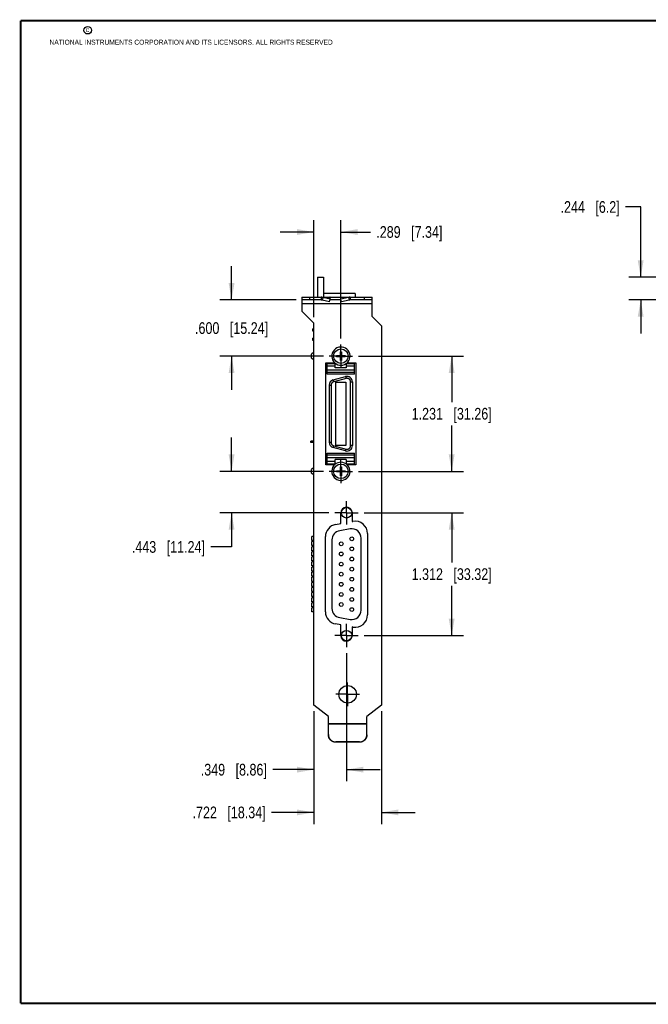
# Model space of a CAD drawing. Header units: inches. Extents: x 0.2 to 16.8, y 0.2 to 10.8.
# Tile 1 of 11: x 0.2 to 7, y 0.2 to 10.8. Entities that reach past the tile are written whole.
import ezdxf

# ---------------------------------------------------------------- set-up
doc = ezdxf.new("R2010")
doc.units = ezdxf.units.IN
doc.header["$LTSCALE"] = 0.935
doc.header["$MEASUREMENT"] = 0
doc.linetypes.add('CENTER', pattern=[0.6, 0.375, -0.075, 0.075, -0.075])
doc.layers.get('0').update_dxf_attribs({"linetype": 'CONTINUOUS'})
doc.layers.add('02___PRT_ALL_AXES', color=7, linetype='CONTINUOUS')
doc.layers.add('DIMENSIONS', color=7, linetype='CONTINUOUS')
doc.styles.get("Standard").update_dxf_attribs({"font": 'txt', "width": 0.8})
doc.dimstyles.new('DIMSTYLE_1', dxfattribs={"dimtxt": 0.125, "dimasz": 0.18, "dimexe": 0.18, "dimexo": 0.0625, "dimgap": 0.09, "dimtad": 0, "dimtih": 1, "dimtoh": 1, "dimdec": 3, "dimzin": 4, "dimdsep": 46, "dimtxsty": 'STANDARD', "dimblk": '_FILLED', "dimblk1": '_FILLED', "dimblk2": '_FILLED', "dimcen": 0.09, "dimadec": 0, "dimazin": 0, "dimtp": 0.01, "dimtm": 0.01, "dimtfac": 1, "dimtdec": 3, "dimtofl": 0, "dimtmove": 0, "dimatfit": 3, "dimldrblk": '_FILLED', "dimfxl": 1, "dimtolj": 1, "dimtzin": 4, "dimarcsym": 0})

# ---------------------------------------------------------------- blocks, each defined once
blk = doc.blocks.new('_FILLED')
at = {"color": 0, "linetype": 'BYBLOCK'}
blk.add_solid([(0, 0), (-1, 0.174), (-1, -0.174)], dxfattribs=at)
blk = doc.blocks.new('*D3')
at = {"layer": 'DIMENSIONS', "color": 2, "linetype": 'CONTINUOUS'}
for p, q in [((6.87, 8.768), (6.709, 8.768)), ((6.87, 8.018), (6.87, 8.768)), ((7.576, 8.018), (6.745, 8.018)), ((7.136, 7.774), (6.745, 7.774)), ((6.87, 7.774), (6.87, 7.414))]:
    blk.add_line(p, q, dxfattribs=at)
at = {"layer": 'DIMENSIONS', "color": 2, "linetype": 'CONTINUOUS', "xscale": 0.18, "yscale": 0.18, "zscale": 0.18}
for p, rotation in [((6.87, 8.018), 270), ((6.87, 7.774), 90)]:
    blk.add_blockref('_FILLED', p, dxfattribs=dict(at, rotation=rotation))
at = {"layer": 'DIMENSIONS', "color": 2, "linetype": 'CONTINUOUS', "insert": (6.646, 8.83), "char_height": 0.125, "width": 1.025, "attachment_point": 3, "line_spacing_factor": 0.9}
blk.add_mtext('.244{\\Ftxt.shx;\\W1.000000;\\H0.125000; }[6.2]', dxfattribs=at)
blk = doc.blocks.new('*D4')
at = {"layer": 'DIMENSIONS', "color": 2, "linetype": 'CONTINUOUS'}
for p, q in [((3.38, 3.382), (3.38, 2.174)), ((4.102, 3.382), (4.102, 2.174)), ((3.38, 2.299), (2.928, 2.299)), ((4.102, 2.299), (4.462, 2.299))]:
    blk.add_line(p, q, dxfattribs=at)
at = {"layer": 'DIMENSIONS', "color": 2, "linetype": 'CONTINUOUS', "xscale": 0.18, "yscale": 0.18, "zscale": 0.18}
blk.add_blockref('_FILLED', (3.38, 2.299), dxfattribs=at)
at = {"layer": 'DIMENSIONS', "color": 2, "linetype": 'CONTINUOUS', "xscale": 0.18, "yscale": 0.18, "zscale": 0.18, "rotation": 180}
blk.add_blockref('_FILLED', (4.102, 2.299), dxfattribs=at)
at = {"layer": 'DIMENSIONS', "color": 2, "linetype": 'CONTINUOUS', "insert": (2.866, 2.361), "char_height": 0.125, "width": 1.225, "attachment_point": 3, "line_spacing_factor": 0.9}
blk.add_mtext('.722{\\Ftxt.shx;\\W1.000000;\\H0.125000; }[18.34]', dxfattribs=at)
blk = doc.blocks.new('*D5')
at = {"layer": 'DIMENSIONS', "color": 2, "linetype": 'CONTINUOUS'}
for p, q in [((3.729, 4.001), (3.729, 2.631)), ((3.38, 3.382), (3.38, 2.631)), ((3.38, 2.756), (2.941, 2.756)), ((3.729, 2.756), (4.089, 2.756))]:
    blk.add_line(p, q, dxfattribs=at)
at = {"layer": 'DIMENSIONS', "color": 2, "linetype": 'CONTINUOUS', "xscale": 0.18, "yscale": 0.18, "zscale": 0.18}
blk.add_blockref('_FILLED', (3.38, 2.756), dxfattribs=at)
at = {"layer": 'DIMENSIONS', "color": 2, "linetype": 'CONTINUOUS', "xscale": 0.18, "yscale": 0.18, "zscale": 0.18, "rotation": 180}
blk.add_blockref('_FILLED', (3.729, 2.756), dxfattribs=at)
at = {"layer": 'DIMENSIONS', "color": 2, "linetype": 'CONTINUOUS', "insert": (2.879, 2.818), "char_height": 0.125, "width": 1.125, "attachment_point": 3, "line_spacing_factor": 0.9}
blk.add_mtext('.349{\\Ftxt.shx;\\W1.000000;\\H0.125000; }[8.86]', dxfattribs=at)
blk = doc.blocks.new('*D6')
at = {"layer": 'DIMENSIONS', "color": 2, "linetype": 'CONTINUOUS'}
for p, q in [((3.38, 7.59), (3.38, 8.625)), ((3.669, 7.361), (3.669, 8.625)), ((3.38, 8.5), (3.02, 8.5)), ((3.669, 8.5), (3.984, 8.5))]:
    blk.add_line(p, q, dxfattribs=at)
at = {"layer": 'DIMENSIONS', "color": 2, "linetype": 'CONTINUOUS', "xscale": 0.18, "yscale": 0.18, "zscale": 0.18}
blk.add_blockref('_FILLED', (3.38, 8.5), dxfattribs=at)
at = {"layer": 'DIMENSIONS', "color": 2, "linetype": 'CONTINUOUS', "xscale": 0.18, "yscale": 0.18, "zscale": 0.18, "rotation": 180}
blk.add_blockref('_FILLED', (3.669, 8.5), dxfattribs=at)
at = {"layer": 'DIMENSIONS', "color": 2, "linetype": 'CONTINUOUS', "insert": (4.047, 8.563), "char_height": 0.125, "width": 1.125, "attachment_point": 1, "line_spacing_factor": 0.9}
blk.add_mtext('.289{\\Ftxt.shx;\\W1.000000;\\H0.125000; }[7.34]', dxfattribs=at)
blk = doc.blocks.new('*D7')
at = {"layer": 'DIMENSIONS', "color": 2, "linetype": 'CONTINUOUS'}
for p, q in [((2.502, 7.774), (2.502, 8.134)), ((3.19, 7.774), (2.377, 7.774)), ((3.482, 7.174), (2.377, 7.174)), ((2.502, 7.174), (2.502, 6.814))]:
    blk.add_line(p, q, dxfattribs=at)
at = {"layer": 'DIMENSIONS', "color": 2, "linetype": 'CONTINUOUS', "xscale": 0.18, "yscale": 0.18, "zscale": 0.18}
for p, rotation in [((2.502, 7.774), 270), ((2.502, 7.174), 90)]:
    blk.add_blockref('_FILLED', p, dxfattribs=dict(at, rotation=rotation))
at = {"layer": 'DIMENSIONS', "color": 2, "linetype": 'CONTINUOUS', "insert": (2.502, 7.536), "char_height": 0.125, "width": 1.225, "attachment_point": 2, "line_spacing_factor": 0.9}
blk.add_mtext('.600{\\Ftxt.shx;\\W1.000000;\\H0.125000; }[15.24]', dxfattribs=at)
blk = doc.blocks.new('*D8')
at = {"layer": 'DIMENSIONS', "color": 2, "linetype": 'CONTINUOUS'}
for p, q in [((3.857, 7.174), (4.977, 7.174)), ((4.852, 7.174), (4.852, 6.683)), ((4.852, 5.943), (4.852, 6.433)), ((3.857, 5.943), (4.977, 5.943))]:
    blk.add_line(p, q, dxfattribs=at)
at = {"layer": 'DIMENSIONS', "color": 2, "linetype": 'CONTINUOUS', "xscale": 0.18, "yscale": 0.18, "zscale": 0.18}
for p, rotation in [((4.852, 7.174), 90), ((4.852, 5.943), 270)]:
    blk.add_blockref('_FILLED', p, dxfattribs=dict(at, rotation=rotation))
at = {"layer": 'DIMENSIONS', "color": 2, "linetype": 'CONTINUOUS', "insert": (4.852, 6.621), "char_height": 0.125, "width": 1.325, "attachment_point": 2, "line_spacing_factor": 0.9}
blk.add_mtext('1.231{\\Ftxt.shx;\\W1.000000;\\H0.125000; }[31.26]', dxfattribs=at)
blk = doc.blocks.new('*D9')
at = {"layer": 'DIMENSIONS', "color": 2, "linetype": 'CONTINUOUS'}
for p, q in [((2.502, 5.943), (2.502, 6.303)), ((3.482, 5.943), (2.377, 5.943)), ((3.542, 5.5), (2.377, 5.5)), ((2.502, 5.5), (2.502, 5.135)), ((2.502, 5.135), (2.28, 5.135))]:
    blk.add_line(p, q, dxfattribs=at)
at = {"layer": 'DIMENSIONS', "color": 2, "linetype": 'CONTINUOUS', "xscale": 0.18, "yscale": 0.18, "zscale": 0.18}
for p, rotation in [((2.502, 5.943), 270), ((2.502, 5.5), 90)]:
    blk.add_blockref('_FILLED', p, dxfattribs=dict(at, rotation=rotation))
at = {"layer": 'DIMENSIONS', "color": 2, "linetype": 'CONTINUOUS', "insert": (2.218, 5.198), "char_height": 0.125, "width": 1.225, "attachment_point": 3, "line_spacing_factor": 0.9}
blk.add_mtext('.443{\\Ftxt.shx;\\W1.000000;\\H0.125000; }[11.24]', dxfattribs=at)
blk = doc.blocks.new('*D10')
at = {"layer": 'DIMENSIONS', "color": 2, "linetype": 'CONTINUOUS'}
for p, q in [((3.917, 5.5), (4.977, 5.5)), ((4.852, 5.5), (4.852, 4.969)), ((4.852, 4.188), (4.852, 4.719)), ((3.917, 4.188), (4.977, 4.188))]:
    blk.add_line(p, q, dxfattribs=at)
at = {"layer": 'DIMENSIONS', "color": 2, "linetype": 'CONTINUOUS', "xscale": 0.18, "yscale": 0.18, "zscale": 0.18}
for p, rotation in [((4.852, 5.5), 90), ((4.852, 4.188), 270)]:
    blk.add_blockref('_FILLED', p, dxfattribs=dict(at, rotation=rotation))
at = {"layer": 'DIMENSIONS', "color": 2, "linetype": 'CONTINUOUS', "insert": (4.852, 4.907), "char_height": 0.125, "width": 1.325, "attachment_point": 2, "line_spacing_factor": 0.9}
blk.add_mtext('1.312{\\Ftxt.shx;\\W1.000000;\\H0.125000; }[33.32]', dxfattribs=at)

msp = doc.modelspace()

# ---------------------------------------------------------------- linework, layer by layer
at = {"color": 7, "linetype": 'CONTINUOUS'}
for p, q in [((3.4202, 8.0177), (3.4202, 7.8037)), ((3.4202, 8.0177), (3.4822, 8.0177)), ((3.4822, 8.0177), (3.4822, 7.8037)), ((3.2522, 7.8037), (3.2522, 7.6557)), ((3.2522, 7.8037), (4.0022, 7.8037)), ((3.3322, 7.8037), (3.3322, 7.7737)), ((3.457, 7.8037), (3.457, 7.7737)), ((3.4749, 7.8015), (3.4682, 7.7725)), ((3.5546, 7.7832), (3.4749, 7.8015)), ((3.4749, 7.8015), (3.5567, 7.8015)), ((3.8222, 7.8437), (3.4822, 7.8437)), ((3.5546, 7.7832), (3.5567, 7.8015)), ((3.6699, 7.7832), (3.6678, 7.8015)), ((3.7496, 7.8015), (3.6678, 7.8015)), ((3.7496, 7.8015), (3.6699, 7.7832)), ((3.7496, 7.8015), (3.7563, 7.7725)), ((3.7675, 7.8037), (3.7675, 7.7737)), ((3.8222, 7.8437), (3.8222, 7.8037)), ((3.9222, 7.7737), (3.9222, 7.8037)), ((4.0022, 7.5967), (4.0022, 7.8037)), ((3.457, 7.7737), (3.2522, 7.7737)), ((4.0022, 7.7337), (3.2522, 7.7337)), ((3.5479, 7.7542), (3.4682, 7.7725)), ((3.5479, 7.7542), (3.5546, 7.7832)), ((3.6721, 7.7737), (3.5524, 7.7737)), ((3.6766, 7.7542), (3.6699, 7.7832)), ((3.7563, 7.7725), (3.6766, 7.7542)), ((4.0022, 7.7737), (3.7675, 7.7737)), ((3.3802, 7.5277), (3.2522, 7.6557)), ((4.0022, 7.5967), (4.1022, 7.4967)), ((3.3802, 3.4448), (3.3802, 7.5277)), ((4.1022, 7.4967), (4.1022, 3.4448)), ((3.3702, 7.4412), (3.3702, 7.4662)), ((3.3802, 7.4662), (3.3702, 7.4662)), ((3.3802, 7.4412), (3.3702, 7.4412)), ((3.3702, 7.3412), (3.3702, 7.3662)), ((3.3802, 7.3662), (3.3702, 7.3662)), ((3.3802, 7.3412), (3.3702, 7.3412)), ((3.3802, 7.2151), (3.3543, 7.1933)), ((3.3543, 7.1539), (3.3543, 7.1933)), ((3.3802, 7.1321), (3.3543, 7.1539)), ((3.622, 7.1677), (3.622, 7.1795)), ((3.622, 7.1795), (3.6633, 7.1795)), ((3.6633, 7.1677), (3.622, 7.1677)), ((3.6633, 7.1795), (3.6633, 7.2209)), ((3.6633, 7.2209), (3.6752, 7.2209)), ((3.6633, 7.1264), (3.6633, 7.1677)), ((3.6752, 7.2209), (3.6752, 7.1795)), ((3.6752, 7.1795), (3.7165, 7.1795)), ((3.6752, 7.1677), (3.6752, 7.1264)), ((3.7165, 7.1677), (3.6752, 7.1677)), ((3.7165, 7.1795), (3.7165, 7.1677)), ((3.5088, 6.0133), (3.5088, 7.1033)), ((3.5088, 7.1033), (3.6018, 7.1033)), ((3.5216, 6.9807), (3.5216, 7.0968)), ((3.5216, 7.0968), (3.6082, 7.0968)), ((3.6082, 7.0653), (3.5216, 7.0653)), ((3.6082, 7.0476), (3.6082, 7.0968)), ((3.6752, 7.1264), (3.6633, 7.1264)), ((3.7263, 7.0968), (3.7263, 7.0476)), ((3.7263, 7.0968), (3.813, 7.0968)), ((3.813, 7.0653), (3.7263, 7.0653)), ((3.7367, 7.1033), (3.8278, 7.1033)), ((3.813, 6.9807), (3.813, 7.0968)), ((3.8278, 7.1033), (3.8278, 6.0133)), ((3.5216, 7.0293), (3.813, 7.0293)), ((3.813, 6.998), (3.5216, 6.998)), ((3.813, 6.9807), (3.5216, 6.9807)), ((3.5871, 6.9193), (3.7194, 6.9547)), ((3.7263, 7.0476), (3.6082, 7.0476)), ((3.7194, 6.9547), (3.7245, 6.9357)), ((3.5443, 6.8634), (3.5443, 6.2531)), ((3.5443, 6.8634), (3.5639, 6.8634)), ((3.5639, 6.8634), (3.5639, 6.2531)), ((3.5871, 6.9193), (3.5922, 6.9002)), ((3.7245, 6.9357), (3.5922, 6.9002)), ((3.6153, 6.2199), (3.6153, 6.8966)), ((3.6153, 6.8966), (3.7212, 6.8966)), ((3.7212, 6.8966), (3.7212, 6.2199)), ((3.7726, 6.2177), (3.7726, 6.8988)), ((3.7726, 6.8988), (3.7923, 6.8988)), ((3.7923, 6.8988), (3.7923, 6.2177)), ((3.3484, 6.2494), (3.3484, 6.2671)), ((3.3802, 6.2671), (3.3484, 6.2671)), ((3.3802, 6.2494), (3.3484, 6.2494)), ((3.5443, 6.2531), (3.5639, 6.2531)), ((3.5871, 6.1972), (3.5922, 6.2163)), ((3.5922, 6.2163), (3.7245, 6.1808)), ((3.7212, 6.2199), (3.6153, 6.2199)), ((3.7923, 6.2177), (3.7726, 6.2177)), ((3.5216, 6.0197), (3.5216, 6.1358)), ((3.5216, 6.1358), (3.813, 6.1358)), ((3.5216, 6.1185), (3.813, 6.1185)), ((3.7194, 6.1618), (3.5871, 6.1972)), ((3.7194, 6.1618), (3.7245, 6.1808)), ((3.813, 6.0197), (3.813, 6.1358)), ((3.6018, 6.0133), (3.5088, 6.0133)), ((3.813, 6.0872), (3.5216, 6.0872)), ((3.5216, 6.0512), (3.6082, 6.0512)), ((3.6082, 6.0197), (3.5216, 6.0197)), ((3.6082, 6.0197), (3.6082, 6.0689)), ((3.7263, 6.0689), (3.6082, 6.0689)), ((3.7263, 6.0689), (3.7263, 6.0197)), ((3.7263, 6.0512), (3.813, 6.0512)), ((3.813, 6.0197), (3.7263, 6.0197)), ((3.8278, 6.0133), (3.7367, 6.0133)), ((3.3802, 5.9844), (3.3543, 5.9626)), ((3.3543, 5.9232), (3.3543, 5.9626)), ((3.3802, 5.9014), (3.3543, 5.9232)), ((3.622, 5.937), (3.622, 5.9488)), ((3.622, 5.9488), (3.6633, 5.9488)), ((3.6633, 5.937), (3.622, 5.937)), ((3.6633, 5.9488), (3.6633, 5.9901)), ((3.6633, 5.9901), (3.6752, 5.9901)), ((3.6633, 5.8957), (3.6633, 5.937)), ((3.6752, 5.8957), (3.6633, 5.8957)), ((3.6752, 5.9901), (3.6752, 5.9488)), ((3.6752, 5.9488), (3.7165, 5.9488)), ((3.6752, 5.937), (3.6752, 5.8957)), ((3.7165, 5.937), (3.6752, 5.937)), ((3.7165, 5.9488), (3.7165, 5.937)), ((3.6687, 5.385), (3.6687, 5.4997)), ((3.7884, 5.5064), (3.7884, 5.407)), ((3.6133, 5.3752), (3.6687, 5.385)), ((3.7884, 5.407), (3.7983, 5.4087)), ((3.7674, 5.3282), (3.6564, 5.3086)), ((3.9532, 5.2787), (3.9532, 4.4087)), ((3.3572, 5.2037), (3.3572, 5.2467)), ((3.3802, 5.2467), (3.3572, 5.2467)), ((3.3802, 5.2037), (3.3572, 5.2037)), ((3.3572, 5.1497), (3.3572, 5.1927)), ((3.3802, 5.1927), (3.3572, 5.1927)), ((3.5042, 4.4422), (3.5042, 5.2452)), ((3.5737, 5.2101), (3.5737, 4.4783)), ((3.8847, 4.4587), (3.8847, 5.2297)), ((3.3802, 5.1497), (3.3572, 5.1497)), ((3.3572, 5.0947), (3.3572, 5.1377)), ((3.3802, 5.1377), (3.3572, 5.1377)), ((3.3802, 5.0947), (3.3572, 5.0947)), ((3.3572, 5.0407), (3.3572, 5.0837)), ((3.3802, 5.0837), (3.3572, 5.0837)), ((3.3802, 5.0407), (3.3572, 5.0407)), ((3.3802, 5.0287), (3.3572, 5.0287)), ((3.3572, 4.9857), (3.3572, 5.0287)), ((3.3802, 4.9857), (3.3572, 4.9857)), ((3.3802, 4.9747), (3.3572, 4.9747)), ((3.3572, 4.9317), (3.3572, 4.9747)), ((3.3802, 4.9317), (3.3572, 4.9317)), ((3.3802, 4.9197), (3.3572, 4.9197)), ((3.3572, 4.8767), (3.3572, 4.9197)), ((3.3802, 4.8767), (3.3572, 4.8767)), ((3.3802, 4.8657), (3.3572, 4.8657)), ((3.3572, 4.8227), (3.3572, 4.8657)), ((3.3802, 4.8227), (3.3572, 4.8227)), ((3.3802, 4.8107), (3.3572, 4.8107)), ((3.3572, 4.7677), (3.3572, 4.8107)), ((3.3802, 4.7677), (3.3572, 4.7677)), ((3.3802, 4.7567), (3.3572, 4.7567)), ((3.3572, 4.7137), (3.3572, 4.7567)), ((3.3802, 4.7137), (3.3572, 4.7137)), ((3.3802, 4.7017), (3.3572, 4.7017)), ((3.3572, 4.6587), (3.3572, 4.7017)), ((3.3802, 4.6587), (3.3572, 4.6587)), ((3.3802, 4.6477), (3.3572, 4.6477)), ((3.3572, 4.6047), (3.3572, 4.6477)), ((3.3802, 4.6047), (3.3572, 4.6047)), ((3.3802, 4.5927), (3.3572, 4.5927)), ((3.3572, 4.5497), (3.3572, 4.5927)), ((3.3802, 4.5497), (3.3572, 4.5497)), ((3.3802, 4.5387), (3.3572, 4.5387)), ((3.3572, 4.4957), (3.3572, 4.5387)), ((3.3802, 4.4957), (3.3572, 4.4957)), ((3.3802, 4.4837), (3.3572, 4.4837)), ((3.3572, 4.4407), (3.3572, 4.4837)), ((3.3802, 4.4407), (3.3572, 4.4407)), ((3.6564, 4.3798), (3.7674, 4.3602)), ((3.6687, 4.3025), (3.6133, 4.3122)), ((3.6687, 4.1877), (3.6687, 4.3025)), ((3.7983, 4.2787), (3.7884, 4.2805)), ((3.7884, 4.2805), (3.7884, 4.181)), ((3.5352, 3.3237), (3.3802, 3.4448)), ((4.1022, 3.4448), (3.9472, 3.3237)), ((3.5352, 3.131), (3.5352, 3.3237)), ((3.9472, 3.131), (3.9472, 3.3237)), ((3.5352, 3.2497), (3.9472, 3.2497)), ((3.5352, 3.2467), (3.9472, 3.2467)), ((3.8672, 3.0513), (3.6152, 3.0513)), ((3.6152, 3.0513), (3.6152, 3.0487)), ((3.8672, 3.0513), (3.8672, 3.0487)), ((3.8672, 3.0487), (3.6152, 3.0487))]:
    msp.add_line(p, q, dxfattribs=at)
at = {"color": 7, "linetype": 'CONTINUOUS', "const_width": 0.02}
for points in [[(0.25, 10.7586), (0.25, 0.2586)], [(16.75, 10.7586), (0.25, 10.7586)], [(0.25, 0.2586), (16.75, 0.2586)]]:
    msp.add_lwpolyline(points, dxfattribs=at)
at = {"color": 2, "linetype": 'CONTINUOUS'}
msp.add_circle((0.9659, 10.6562), 0.0403, dxfattribs=at)
at = {"color": 7, "linetype": 'CONTINUOUS'}
for centre, radius in [((3.6693, 7.1736), 0.0778), ((3.6693, 5.9429), 0.0778), ((3.7292, 5.5002), 0.056), ((3.6732, 5.1682), 0.02), ((3.7852, 5.2222), 0.02), ((3.6732, 5.0602), 0.02), ((3.7852, 5.1142), 0.02), ((3.6732, 4.9522), 0.02), ((3.7852, 5.0062), 0.02), ((3.6732, 4.8442), 0.02), ((3.7852, 4.8982), 0.02), ((3.6732, 4.7362), 0.02), ((3.7852, 4.7902), 0.02), ((3.6732, 4.6282), 0.02), ((3.7852, 4.6822), 0.02), ((3.6732, 4.5202), 0.02), ((3.7852, 4.5742), 0.02), ((3.7852, 4.4662), 0.02), ((3.7292, 4.1882), 0.056), ((3.7412, 3.5607), 0.0935)]:
    msp.add_circle(centre, radius, dxfattribs=at)
for centre, radius, start, end in [((3.457, 7.7299), 0.0739, 75.93164, 89.98715), ((3.7675, 7.7299), 0.0739, 90.01285, 104.06836), ((3.457, 7.7204), 0.0533, 77.86076, 89.99588), ((3.7675, 7.7204), 0.0533, 90.00412, 102.13924), ((3.6693, 7.1736), 0.0974, 307.97669, 305.87731), ((3.7344, 6.8988), 0.0579, 0, 105), ((3.6021, 6.8634), 0.0579, 105, 180), ((3.6021, 6.2531), 0.0579, 180, 255), ((3.7344, 6.2177), 0.0579, 255, 360), ((3.6693, 5.9429), 0.0974, 54.12269, 52.02331), ((3.7287, 5.4997), 0.06, 6.43341, 180), ((3.6362, 5.2452), 0.132, 100, 180), ((3.8212, 5.2787), 0.132, 0, 100), ((3.6737, 5.2101), 0.1, 100, 180), ((3.7847, 5.2297), 0.1, 0, 100), ((3.6362, 4.4422), 0.132, 180, 260), ((3.6737, 4.4783), 0.1, 180, 260), ((3.7847, 4.4587), 0.1, 260, 360), ((3.8212, 4.4087), 0.132, 260, 360), ((3.7287, 4.1877), 0.06, 180, 353.56659), ((3.8679, 3.131), 0.0794, 358.11368, 359.99974)]:
    msp.add_arc(centre, radius, start, end, dxfattribs=at)
for points, knots in [([(3.5567, 7.8015), (3.5564, 7.8019), (3.5557, 7.8025), (3.5548, 7.8031), (3.554, 7.8034), (3.5534, 7.8036), (3.5528, 7.8037), (3.5524, 7.8037), (3.5522, 7.8037)], [0, 0, 0, 0, 0.2800267, 0.5351362, 0.6555421, 0.7723993, 0.8868227, 1, 1, 1, 1]), ([(3.6678, 7.8015), (3.6681, 7.8019), (3.6688, 7.8025), (3.6697, 7.8031), (3.6705, 7.8034), (3.6711, 7.8036), (3.6717, 7.8037), (3.6721, 7.8037), (3.6722, 7.8037)], [0, 0, 0, 0, 0.2800267, 0.5351362, 0.6555421, 0.7723993, 0.8868227, 1, 1, 1, 1]), ([(3.5922, 6.9002), (3.5912, 6.9), (3.5892, 6.8994), (3.5854, 6.8978), (3.5808, 6.8953), (3.5767, 6.892), (3.5738, 6.889), (3.5718, 6.8866), (3.57, 6.8841), (3.5679, 6.8805), (3.5658, 6.8757), (3.5645, 6.8706), (3.564, 6.8665), (3.5639, 6.8644), (3.5639, 6.8634)], [0, 0, 0, 0, 0.0625255, 0.1250511, 0.2499992, 0.3749477, 0.4374739, 0.5, 0.5625261, 0.6250523, 0.7500008, 0.8749489, 0.9374745, 1, 1, 1, 1]), ([(3.7726, 6.8988), (3.7726, 6.9003), (3.7725, 6.9025), (3.7721, 6.9053), (3.7715, 6.9082), (3.7704, 6.9117), (3.769, 6.9151), (3.7677, 6.9176), (3.7661, 6.9201), (3.764, 6.9231), (3.761, 6.9263), (3.7577, 6.9292), (3.7541, 6.9316), (3.7502, 6.9337), (3.7468, 6.935), (3.744, 6.9358), (3.7412, 6.9364), (3.7375, 6.9369), (3.7339, 6.937), (3.731, 6.9369), (3.7281, 6.9365), (3.7259, 6.9361), (3.7245, 6.9357)], [0, 0, 0, 0, 0.0624932, 0.093752, 0.1250116, 0.1875055, 0.2499995, 0.2812591, 0.3125189, 0.3750126, 0.4375062, 0.5, 0.5624938, 0.6249874, 0.6874811, 0.7187409, 0.7500005, 0.8124945, 0.8749884, 0.906248, 0.9375068, 1, 1, 1, 1]), ([(3.5639, 6.2531), (3.5639, 6.2521), (3.564, 6.25), (3.5645, 6.2459), (3.5658, 6.2408), (3.5679, 6.236), (3.57, 6.2324), (3.5718, 6.2299), (3.5738, 6.2275), (3.5767, 6.2245), (3.5808, 6.2213), (3.5854, 6.2187), (3.5892, 6.2171), (3.5912, 6.2165), (3.5922, 6.2163)], [0, 0, 0, 0, 0.0625255, 0.1250511, 0.2499992, 0.3749477, 0.4374739, 0.5, 0.5625261, 0.6250523, 0.7500008, 0.8749489, 0.9374745, 1, 1, 1, 1]), ([(3.7245, 6.1808), (3.7259, 6.1804), (3.7281, 6.18), (3.731, 6.1796), (3.7339, 6.1795), (3.7375, 6.1796), (3.7412, 6.1801), (3.744, 6.1807), (3.7468, 6.1815), (3.7502, 6.1828), (3.7541, 6.1849), (3.7577, 6.1873), (3.761, 6.1902), (3.764, 6.1934), (3.7661, 6.1964), (3.7677, 6.1989), (3.769, 6.2014), (3.7704, 6.2048), (3.7715, 6.2083), (3.7721, 6.2112), (3.7725, 6.2141), (3.7726, 6.2162), (3.7726, 6.2177)], [0, 0, 0, 0, 0.0624932, 0.093752, 0.1250116, 0.1875055, 0.2499995, 0.2812591, 0.3125189, 0.3750126, 0.4375062, 0.5, 0.5624938, 0.6249874, 0.6874811, 0.7187409, 0.7500005, 0.8124945, 0.8749884, 0.906248, 0.9375068, 1, 1, 1, 1]), ([(3.5352, 3.131), (3.5352, 3.1297), (3.5353, 3.1271), (3.5356, 3.1232), (3.5361, 3.1193), (3.537, 3.1142), (3.5386, 3.1078), (3.5408, 3.1017), (3.5429, 3.0969), (3.5447, 3.0934), (3.5466, 3.09), (3.5494, 3.0856), (3.5533, 3.0804), (3.5586, 3.0746), (3.5644, 3.0693), (3.5697, 3.0654), (3.5741, 3.0626), (3.5775, 3.0607), (3.581, 3.0589), (3.5858, 3.0568), (3.592, 3.0546), (3.5983, 3.053), (3.6035, 3.0521), (3.6074, 3.0517), (3.6113, 3.0514), (3.6139, 3.0513), (3.6152, 3.0513)], [0, 0, 0, 0, 0.0311941, 0.0623913, 0.0935878, 0.1247864, 0.1871719, 0.2495704, 0.2807851, 0.3120043, 0.3432284, 0.3744576, 0.4369137, 0.4993927, 0.561895, 0.6244202, 0.6557004, 0.6869857, 0.7182759, 0.7495707, 0.8121534, 0.874749, 0.9060598, 0.9373718, 0.9686869, 1, 1, 1, 1]), ([(3.6152, 3.0487), (3.6139, 3.0487), (3.6113, 3.0488), (3.6074, 3.049), (3.6035, 3.0495), (3.5983, 3.0504), (3.592, 3.052), (3.5858, 3.0542), (3.581, 3.0563), (3.5775, 3.0581), (3.5741, 3.06), (3.5697, 3.0628), (3.5644, 3.0667), (3.5586, 3.0719), (3.5533, 3.0777), (3.5494, 3.083), (3.5466, 3.0874), (3.5447, 3.0908), (3.5429, 3.0943), (3.5408, 3.0991), (3.5386, 3.1052), (3.537, 3.1115), (3.5361, 3.1167), (3.5356, 3.1206), (3.5353, 3.1245), (3.5352, 3.1271), (3.5352, 3.1284)], [0, 0, 0, 0, 0.0313131, 0.0626282, 0.0939402, 0.125251, 0.1878466, 0.2504293, 0.2817241, 0.3130143, 0.3442996, 0.3755798, 0.438105, 0.5006073, 0.5630863, 0.6255424, 0.6567716, 0.6879957, 0.7192149, 0.7504296, 0.8128281, 0.8752136, 0.9064122, 0.9376087, 0.9688059, 1, 1, 1, 1]), ([(3.9472, 3.1284), (3.9472, 3.1271), (3.9472, 3.1245), (3.9469, 3.1206), (3.9464, 3.1167), (3.9455, 3.1115), (3.9439, 3.1052), (3.9417, 3.0991), (3.9396, 3.0943), (3.9378, 3.0908), (3.9359, 3.0874), (3.9331, 3.083), (3.9292, 3.0777), (3.9239, 3.0719), (3.9181, 3.0667), (3.9128, 3.0628), (3.9084, 3.06), (3.905, 3.0581), (3.9015, 3.0563), (3.8967, 3.0542), (3.8905, 3.052), (3.8841, 3.0504), (3.879, 3.0495), (3.8751, 3.049), (3.8712, 3.0488), (3.8686, 3.0487), (3.8672, 3.0487)], [0, 0, 0, 0, 0.0311941, 0.0623913, 0.0935878, 0.1247864, 0.1871719, 0.2495704, 0.2807851, 0.3120043, 0.3432284, 0.3744576, 0.4369137, 0.4993927, 0.561895, 0.6244202, 0.6557004, 0.6869857, 0.7182759, 0.7495707, 0.8121534, 0.874749, 0.9060598, 0.9373718, 0.9686869, 1, 1, 1, 1]), ([(3.8672, 3.0513), (3.8685, 3.0513), (3.8711, 3.0514), (3.8749, 3.0516), (3.8787, 3.0521), (3.8838, 3.053), (3.89, 3.0545), (3.8961, 3.0566), (3.9008, 3.0586), (3.9042, 3.0603), (3.9076, 3.0622), (3.912, 3.0648), (3.9172, 3.0686), (3.923, 3.0736), (3.9282, 3.0792), (3.9322, 3.0843), (3.935, 3.0885), (3.937, 3.0918), (3.9388, 3.0952), (3.941, 3.0998), (3.9433, 3.1058), (3.945, 3.112), (3.946, 3.117), (3.9466, 3.1207), (3.947, 3.1246), (3.9472, 3.1271), (3.9472, 3.1284)], [0, 0, 0, 0, 0.0313116, 0.0626252, 0.0939358, 0.1252452, 0.1878391, 0.2504206, 0.2817146, 0.3130042, 0.3442891, 0.375569, 0.4380951, 0.5005988, 0.5630796, 0.6255379, 0.6567679, 0.6879927, 0.7192127, 0.750428, 0.8128283, 0.8752148, 0.9064133, 0.9376093, 0.9688042, 1, 1, 1, 1])]:
    msp.add_open_spline(points, degree=3, knots=knots, dxfattribs=at)
at = {"layer": '02___PRT_ALL_AXES', "color": 7, "linetype": 'CENTER'}
for p, q in [((3.6693, 7.1736), (3.6693, 7.2987)), ((3.6693, 7.1736), (3.5442, 7.1736)), ((3.6693, 7.1736), (3.6693, 7.0485)), ((3.6693, 7.1736), (3.7944, 7.1736)), ((3.6693, 5.9429), (3.6693, 6.068)), ((3.6693, 5.9429), (3.5442, 5.9429)), ((3.6693, 5.9429), (3.6693, 5.8178)), ((3.6693, 5.9429), (3.7944, 5.9429)), ((3.7292, 5.5002), (3.7292, 5.6253)), ((3.7292, 5.5002), (3.6041, 5.5002)), ((3.7292, 5.5002), (3.8543, 5.5002)), ((3.7292, 5.5002), (3.7292, 5.3751)), ((3.7292, 4.1882), (3.7292, 4.3133)), ((3.7292, 4.1882), (3.6041, 4.1882)), ((3.7292, 4.1882), (3.8543, 4.1882)), ((3.7292, 4.1882), (3.7292, 4.0631)), ((3.7412, 3.5607), (3.7412, 3.6858)), ((3.7412, 3.5607), (3.6161, 3.5607)), ((3.7412, 3.5607), (3.8663, 3.5607)), ((3.7412, 3.5607), (3.7412, 3.4356))]:
    msp.add_line(p, q, dxfattribs=at)

# ---------------------------------------------------------------- texts
at = {"color": 2, "linetype": 'CONTINUOUS', "char_height": 0.053, "attachment_point": 1, "line_spacing_factor": 0.9}
for s, insert, width in [('c', (0.946, 10.6893), 0.0424), ('NATIONAL INSTRUMENTS CORPORATION AND ITS LICENSORS. ALL RIGHTS RESERVED', (0.5583, 10.5546), 3.0104)]:
    msp.add_mtext(s, dxfattribs=dict(at, insert=insert, width=width))

# ---------------------------------------------------------------- dimensions: what is measured, and where the dimension line sits
at = {"layer": 'DIMENSIONS', "color": 2, "linetype": 'CONTINUOUS'}
for base, p1, p2, angle, picture, middle in [((6.8695, 8.0177), (7.1364, 7.7737), (7.5764, 8.0177), 90, '*D3', (5.8838, 8.7677)), ((2.5022, 7.7737), (3.4817, 7.1736), (3.1897, 7.7737), 90, '*D7', (2.3772, 7.4737)), ((4.8522, 5.9429), (3.8569, 7.1736), (3.8569, 5.9429), 270, '*D8', (4.7022, 6.5583)), ((2.5022, 5.5002), (3.4817, 5.9429), (3.5416, 5.5002), 270, '*D9', (1.3555, 5.1355)), ((4.8522, 4.1882), (3.9168, 5.5002), (3.9168, 4.1882), 270, '*D10', (4.7022, 4.8442)), ((3.3802, 2.756), (3.7292, 4.0006), (3.3802, 3.3823), 180, '*D5', (2.0661, 2.756)), ((3.3802, 2.2987), (4.1022, 3.3823), (3.3802, 3.3823), 180, '*D4', (2.003, 2.2987))]:
    dim = msp.add_linear_dim(base=base, p1=p1, p2=p2, angle=angle, dimstyle='DIMSTYLE_1', dxfattribs=at)
    dim.commit()
    dim.dimension.update_dxf_attribs({"geometry": picture, "text_midpoint": middle, "dimtype": 160})
dim = msp.add_linear_dim(base=(3.6693, 8.5004), p1=(3.3802, 7.5902), p2=(3.6693, 7.3612), dimstyle='DIMSTYLE_1', dxfattribs=at)
dim.commit()
dim.dimension.update_dxf_attribs({"geometry": '*D6', "text_midpoint": (4.6093, 8.5004), "dimtype": 160})

doc.saveas('drawing.dxf')
